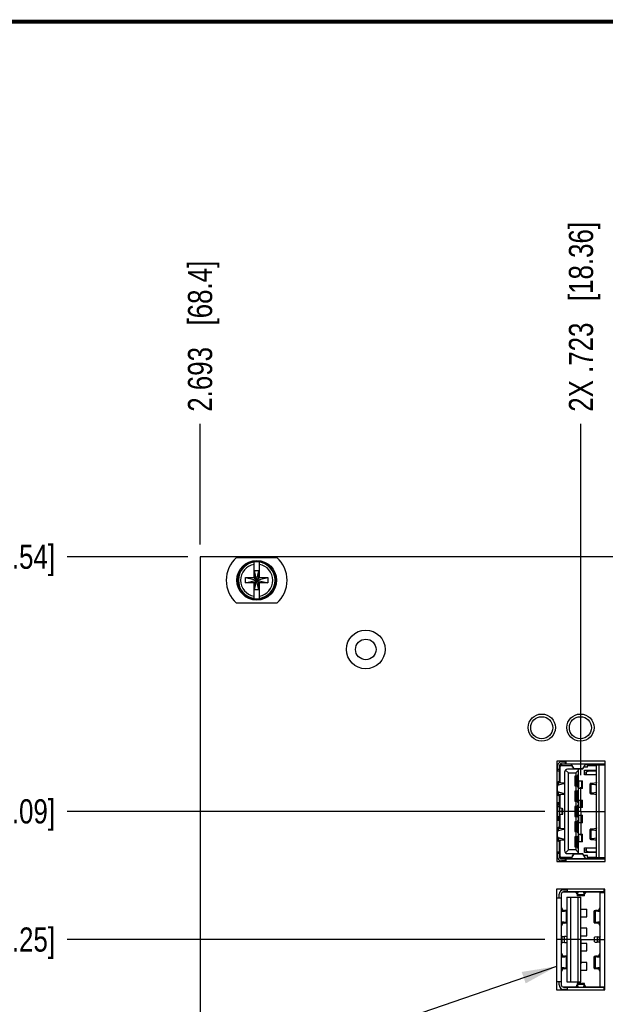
# Model space of a CAD drawing. Header units: inches. Extents: x 0.2 to 16.8, y 0.2 to 10.8.
# Tile 3 of 13: x 5.9 to 9, y 5.7 to 10.8. Entities that reach past the tile are written whole.
import ezdxf

# ---------------------------------------------------------------- set-up
doc = ezdxf.new("R2010")
doc.units = ezdxf.units.IN
doc.header["$LTSCALE"] = 0.935
doc.header["$MEASUREMENT"] = 0
doc.linetypes.add('CENTER', pattern=[0.6, 0.375, -0.075, 0.075, -0.075])
doc.layers.get('0').update_dxf_attribs({"linetype": 'CONTINUOUS'})
for name, color, linetype in [('DEFAULT_1', 7, 'CENTER'), ('DETAIL', 7, 'CONTINUOUS'), ('DIMENSIONS', 7, 'CONTINUOUS')]:
    doc.layers.add(name, color=color, linetype=linetype)
doc.styles.get("Standard").update_dxf_attribs({"font": 'txt', "width": 0.8})
doc.dimstyles.new('DIMSTYLE_1', dxfattribs={"dimtxt": 0.125, "dimasz": 0.18, "dimexe": 0.125, "dimexo": 0.0625, "dimgap": 0.03125, "dimtad": 0, "dimtih": 1, "dimtoh": 1, "dimdec": 3, "dimzin": 4, "dimdsep": 46, "dimtxsty": 'STANDARD', "dimblk": '_FILLED', "dimblk1": '_FILLED', "dimblk2": '_FILLED', "dimcen": 0.09, "dimadec": 0, "dimazin": 0, "dimtp": 0.001, "dimtm": 0.001, "dimtfac": 1, "dimtdec": 3, "dimtofl": 0, "dimtmove": 0, "dimatfit": 3, "dimldrblk": '_FILLED', "dimfxl": 1, "dimtolj": 1, "dimtzin": 4, "dimarcsym": 0})
doc.dimstyles.get("Standard").update_dxf_attribs({"dimtxt": 0.125, "dimasz": 0.18, "dimexe": 0.125, "dimexo": 0.0625, "dimgap": 0.09, "dimtad": 0, "dimtih": 1, "dimtoh": 1, "dimdec": 3, "dimzin": 4, "dimdsep": 46, "dimtxsty": 'STANDARD', "dimblk": '_FILLED', "dimblk1": '_FILLED', "dimblk2": '_FILLED', "dimcen": 0.09, "dimadec": 0, "dimazin": 0, "dimtol": 1, "dimtp": 0.01, "dimtm": 0.01, "dimtfac": 1, "dimtdec": 3, "dimtofl": 0, "dimtmove": 0, "dimatfit": 3, "dimldrblk": '_FILLED', "dimfxl": 1, "dimtolj": 1, "dimtzin": 4, "dimarcsym": 0})

# ---------------------------------------------------------------- blocks, each defined once
blk = doc.blocks.new('*D10')
at = {"layer": 'DIMENSIONS', "color": 2, "linetype": 'CONTINUOUS'}
blk.add_line((8.8286, 6.8616), (8.8286, 8.6785), dxfattribs=at)
at = {"layer": 'DIMENSIONS', "color": 2, "linetype": 'CONTINUOUS', "insert": (8.7661, 8.741), "char_height": 0.125, "width": 1.525, "attachment_point": 1, "rotation": 90, "line_spacing_factor": 0.9}
blk.add_mtext('2X .723{\\Ftxt.shx;\\W1.000000;\\H0.125000; }[18.36]', dxfattribs=at)
blk = doc.blocks.new('_FILLED')
at = {"color": 0, "linetype": 'BYBLOCK'}
blk.add_solid([(0, 0), (-1, 0.174), (-1, -0.174)], dxfattribs=at)
blk = doc.blocks.new('*D13')
at = {"layer": 'DIMENSIONS', "color": 2, "linetype": 'CONTINUOUS'}
blk.add_line((6.8586, 8.0535), (6.8586, 8.6785), dxfattribs=at)
at = {"layer": 'DIMENSIONS', "color": 2, "linetype": 'CONTINUOUS', "insert": (6.7961, 8.741), "char_height": 0.125, "width": 1.225, "attachment_point": 1, "rotation": 90, "line_spacing_factor": 0.9}
blk.add_mtext('2.693{\\Ftxt.shx;\\W1.000000;\\H0.125000; }[68.4]', dxfattribs=at)
blk = doc.blocks.new('*D16')
at = {"layer": 'DIMENSIONS', "color": 2, "linetype": 'CONTINUOUS'}
blk.add_line((6.7961, 7.991), (6.1711, 7.991), dxfattribs=at)
at = {"layer": 'DIMENSIONS', "color": 2, "linetype": 'CONTINUOUS', "insert": (6.1086, 8.0535), "char_height": 0.125, "width": 1.425, "attachment_point": 3, "line_spacing_factor": 0.9}
blk.add_mtext('4.943{\\Ftxt.shx;\\W1.000000;\\H0.125000; }[125.54]', dxfattribs=at)
blk = doc.blocks.new('*D17')
at = {"layer": 'DIMENSIONS', "color": 2, "linetype": 'CONTINUOUS'}
blk.add_line((8.641, 6.674), (6.1711, 6.674), dxfattribs=at)
at = {"layer": 'DIMENSIONS', "color": 2, "linetype": 'CONTINUOUS', "insert": (6.1086, 6.7365), "char_height": 0.125, "width": 1.625, "attachment_point": 3, "line_spacing_factor": 0.9}
blk.add_mtext('2X 3.626{\\Ftxt.shx;\\W1.000000;\\H0.125000; }[92.09]', dxfattribs=at)
blk = doc.blocks.new('*D18')
at = {"layer": 'DIMENSIONS', "color": 2, "linetype": 'CONTINUOUS'}
blk.add_line((8.641, 6.011), (6.1711, 6.011), dxfattribs=at)
at = {"layer": 'DIMENSIONS', "color": 2, "linetype": 'CONTINUOUS', "insert": (6.1086, 6.0735), "char_height": 0.125, "width": 1.625, "attachment_point": 3, "line_spacing_factor": 0.9}
blk.add_mtext('2X 2.963{\\Ftxt.shx;\\W1.000000;\\H0.125000; }[75.25]', dxfattribs=at)

msp = doc.modelspace()

# ---------------------------------------------------------------- linework, layer by layer
at = {"color": 7, "linetype": 'CONTINUOUS'}
for p, q in [((6.8586, 7.991), (6.8586, 2.924)), ((10.0446, 7.991), (6.8586, 7.991)), ((7.0479, 7.9875), (7.2554, 7.9875)), ((7.1378, 7.8807), (7.1378, 7.9636)), ((7.1654, 7.8807), (7.1654, 7.9636)), ((7.1399, 7.8205), (7.1633, 7.9175)), ((7.1399, 7.9175), (7.1399, 7.8807)), ((7.1633, 7.8205), (7.1399, 7.9175)), ((7.1633, 7.9175), (7.1399, 7.9175)), ((7.1633, 7.8807), (7.1633, 7.9175)), ((7.0945, 7.8552), (7.0945, 7.8828)), ((7.0945, 7.8828), (7.2087, 7.8552)), ((7.0945, 7.8828), (7.1378, 7.8828)), ((7.0945, 7.8552), (7.2087, 7.8828)), ((7.1378, 7.8552), (7.0945, 7.8552)), ((7.1378, 7.8807), (7.1399, 7.8807)), ((7.1378, 7.7743), (7.1378, 7.8573)), ((7.1378, 7.8573), (7.1399, 7.8573)), ((7.1399, 7.8573), (7.1633, 7.8807)), ((7.1633, 7.8573), (7.1399, 7.8807)), ((7.1399, 7.8573), (7.1399, 7.8205)), ((7.1654, 7.8807), (7.1633, 7.8807)), ((7.1633, 7.8205), (7.1633, 7.8573)), ((7.1654, 7.8573), (7.1633, 7.8573)), ((7.1654, 7.8828), (7.2087, 7.8828)), ((7.1654, 7.7743), (7.1654, 7.8573)), ((7.2087, 7.8552), (7.1654, 7.8552)), ((7.2087, 7.8828), (7.2087, 7.8552)), ((7.1633, 7.8205), (7.1399, 7.8205)), ((7.2554, 7.7505), (7.0479, 7.7505)), ((8.7036, 6.934), (8.7036, 6.414)), ((8.9536, 6.934), (8.7036, 6.934)), ((8.7272, 6.9296), (8.7528, 6.9296)), ((8.7469, 6.9296), (8.7469, 6.9197)), ((8.7528, 6.9197), (8.7528, 6.934)), ((8.9536, 6.414), (8.9536, 6.934)), ((8.7036, 6.8843), (8.7173, 6.8843)), ((8.7075, 6.8843), (8.7075, 6.9099)), ((8.7173, 6.8902), (8.7075, 6.8902)), ((8.7173, 6.8252), (8.7173, 6.9099)), ((8.7193, 6.902), (8.7193, 6.8241)), ((8.7228, 6.9119), (8.7812, 6.9119)), ((8.7272, 6.9197), (8.9536, 6.9197)), ((8.7778, 6.9178), (8.7351, 6.9178)), ((8.7437, 6.8764), (8.7437, 6.4709)), ((8.7483, 6.8876), (8.7634, 6.8725)), ((8.8162, 6.8922), (8.7595, 6.8922)), ((8.7764, 6.9197), (8.7768, 6.9194)), ((8.7768, 6.9194), (8.7917, 6.8936)), ((8.7768, 6.9194), (8.8531, 6.9194)), ((8.7839, 6.9071), (8.7839, 6.902)), ((8.7868, 6.902), (8.7839, 6.902)), ((8.792, 6.8932), (8.7917, 6.8936)), ((8.8383, 6.8936), (8.7917, 6.8936)), ((8.792, 6.8932), (8.838, 6.8932)), ((8.8162, 6.8875), (8.8012, 6.8725)), ((8.8162, 6.4552), (8.8162, 6.8922)), ((8.8383, 6.8936), (8.838, 6.8932)), ((8.8383, 6.8936), (8.8531, 6.9194)), ((8.8626, 6.902), (8.8432, 6.902)), ((8.8469, 6.9085), (8.8469, 6.902)), ((8.8469, 6.8626), (8.8469, 6.8863)), ((8.8469, 6.8863), (8.9084, 6.8863)), ((8.8522, 6.9178), (8.9084, 6.9178)), ((8.8531, 6.9194), (8.8536, 6.9197)), ((8.8557, 6.8784), (8.8715, 6.8843)), ((8.8557, 6.8784), (8.8557, 6.8626)), ((8.8587, 6.8863), (8.8587, 6.8795)), ((8.8589, 6.9178), (8.8626, 6.9119)), ((8.8626, 6.902), (8.8626, 6.9119)), ((8.8626, 6.9119), (8.9084, 6.9119)), ((8.8715, 6.8843), (8.9084, 6.8843)), ((8.8973, 6.8863), (8.8973, 6.8843)), ((8.9084, 6.9143), (8.9084, 6.9197)), ((8.9182, 6.9143), (8.9084, 6.9143)), ((8.9084, 6.4276), (8.9084, 6.9138)), ((8.9084, 6.9138), (8.9536, 6.9138)), ((8.9182, 6.9197), (8.9182, 6.9138)), ((8.9536, 6.9178), (8.9182, 6.9178)), ((8.9222, 6.4335), (8.9222, 6.9138)), ((8.9288, 6.9178), (8.9288, 6.9138)), ((8.9288, 6.9178), (8.9337, 6.9138)), ((8.7075, 6.8248), (8.7075, 6.8104)), ((8.7173, 6.8252), (8.7082, 6.8252)), ((8.7131, 6.8118), (8.7131, 6.8241)), ((8.7131, 6.8241), (8.7195, 6.8241)), ((8.7359, 6.8206), (8.7131, 6.8241)), ((8.7195, 6.8241), (8.7422, 6.8206)), ((8.7634, 6.4749), (8.7634, 6.8725)), ((8.7634, 6.8725), (8.8012, 6.8725)), ((8.7966, 6.8567), (8.7966, 6.8056)), ((8.8083, 6.8567), (8.7966, 6.8567)), ((8.8006, 6.8056), (8.8006, 6.8567)), ((8.8006, 6.8312), (8.8044, 6.8312)), ((8.8012, 6.8725), (8.8012, 6.8567)), ((8.8044, 6.8567), (8.8044, 6.8056)), ((8.8083, 6.8567), (8.8162, 6.8646)), ((8.8083, 6.8567), (8.8083, 6.8056)), ((8.8162, 6.8312), (8.8365, 6.8312)), ((8.8168, 6.7918), (8.8168, 6.8312)), ((8.8309, 6.8312), (8.8309, 6.7918)), ((8.8365, 6.7918), (8.8365, 6.8312)), ((8.8469, 6.8725), (8.8557, 6.8725)), ((8.9084, 6.8626), (8.8469, 6.8626)), ((8.7036, 6.8094), (8.7383, 6.8182)), ((8.7104, 6.8089), (8.7036, 6.8089)), ((8.7036, 6.7972), (8.7055, 6.7972)), ((8.7055, 6.7864), (8.7036, 6.7864)), ((8.7036, 6.7747), (8.7104, 6.7747)), ((8.7383, 6.7654), (8.7036, 6.7742)), ((8.7055, 6.7972), (8.7055, 6.7864)), ((8.7075, 6.7732), (8.7075, 6.7584)), ((8.7104, 6.8089), (8.7093, 6.8084)), ((8.7093, 6.7751), (8.7104, 6.7747)), ((8.7437, 6.8174), (8.7104, 6.8089)), ((8.7104, 6.7747), (8.7437, 6.7662)), ((8.7359, 6.8206), (8.7359, 6.8176)), ((8.7422, 6.8206), (8.7359, 6.8206)), ((8.7383, 6.8182), (8.7437, 6.8182)), ((8.7966, 6.8056), (8.8083, 6.8056)), ((8.7966, 6.778), (8.7966, 6.7268)), ((8.8083, 6.778), (8.7966, 6.778)), ((8.8005, 6.8103), (8.8043, 6.8136)), ((8.8006, 6.7268), (8.8006, 6.778)), ((8.8012, 6.8056), (8.8012, 6.778)), ((8.8043, 6.8069), (8.8039, 6.8056)), ((8.8044, 6.778), (8.8044, 6.7268)), ((8.8162, 6.7977), (8.8083, 6.8056)), ((8.8083, 6.778), (8.8162, 6.7859)), ((8.8083, 6.778), (8.8083, 6.7268)), ((8.8365, 6.7918), (8.8162, 6.7918)), ((8.8766, 6.7665), (8.8766, 6.817)), ((8.8821, 6.7681), (8.8821, 6.8154)), ((8.8821, 6.8154), (8.8892, 6.8154)), ((8.9068, 6.8105), (8.8821, 6.8154)), ((8.8836, 6.8188), (8.9063, 6.823)), ((8.8899, 6.8188), (8.8836, 6.8188)), ((8.8892, 6.8154), (8.9084, 6.8116)), ((8.9084, 6.8222), (8.8899, 6.8188)), ((8.8899, 6.8153), (8.8899, 6.8188)), ((8.9063, 6.823), (8.9084, 6.823)), ((8.9084, 6.8105), (8.9068, 6.8105)), ((8.9084, 6.8099), (8.9068, 6.8105)), ((8.9068, 6.7731), (8.9084, 6.7737)), ((8.7077, 6.7584), (8.7173, 6.7584)), ((8.7131, 6.7595), (8.7131, 6.7718)), ((8.7131, 6.7595), (8.7359, 6.763)), ((8.7195, 6.7595), (8.7131, 6.7595)), ((8.7173, 6.589), (8.7173, 6.7584)), ((8.7193, 6.7595), (8.7193, 6.6902)), ((8.7422, 6.763), (8.7195, 6.7595)), ((8.7359, 6.766), (8.7359, 6.763)), ((8.7359, 6.763), (8.7422, 6.763)), ((8.7437, 6.7654), (8.7383, 6.7654)), ((8.7966, 6.7268), (8.8083, 6.7268)), ((8.8006, 6.7327), (8.8044, 6.7327)), ((8.8012, 6.7268), (8.8012, 6.6993)), ((8.8162, 6.7189), (8.8083, 6.7268)), ((8.8167, 6.7327), (8.8365, 6.7327)), ((8.8168, 6.6934), (8.8168, 6.7327)), ((8.8309, 6.7327), (8.8309, 6.6934)), ((8.8365, 6.6934), (8.8365, 6.7327)), ((8.8821, 6.7681), (8.9068, 6.7731)), ((8.8892, 6.7681), (8.8821, 6.7681)), ((8.8836, 6.7647), (8.8899, 6.7647)), ((8.9063, 6.7606), (8.8836, 6.7647)), ((8.9084, 6.772), (8.8892, 6.7681)), ((8.8899, 6.7647), (8.8899, 6.7683)), ((8.8899, 6.7647), (8.9084, 6.7614)), ((8.9084, 6.7606), (8.9063, 6.7606)), ((8.9068, 6.7731), (8.9084, 6.7731)), ((8.7173, 6.7189), (8.7036, 6.7189)), ((8.7075, 6.6832), (8.7036, 6.6825)), ((8.7075, 6.6284), (8.7075, 6.7189)), ((8.7075, 6.713), (8.7173, 6.713)), ((8.7173, 6.7052), (8.7075, 6.7052)), ((8.7075, 6.6993), (8.7173, 6.6993)), ((8.7194, 6.6572), (8.7194, 6.6902)), ((8.7301, 6.6882), (8.7194, 6.6902)), ((8.7301, 6.6882), (8.7301, 6.6592)), ((8.7343, 6.6603), (8.7343, 6.687)), ((8.7966, 6.6993), (8.7966, 6.6481)), ((8.8083, 6.6993), (8.7966, 6.6993)), ((8.8006, 6.6481), (8.8006, 6.6993)), ((8.8044, 6.6934), (8.8006, 6.6934)), ((8.8044, 6.6993), (8.8044, 6.6481)), ((8.8083, 6.6993), (8.8162, 6.7071)), ((8.8083, 6.6993), (8.8083, 6.6481)), ((8.8365, 6.6934), (8.8167, 6.6934)), ((8.7036, 6.6648), (8.7075, 6.6641)), ((8.7036, 6.6284), (8.7173, 6.6284)), ((8.7075, 6.6481), (8.7173, 6.6481)), ((8.7075, 6.6422), (8.7173, 6.6422)), ((8.7173, 6.6343), (8.7075, 6.6343)), ((8.7193, 6.6572), (8.7193, 6.5879)), ((8.7194, 6.6572), (8.7301, 6.6592)), ((8.7966, 6.6481), (8.8083, 6.6481)), ((8.7966, 6.6205), (8.7966, 6.5693)), ((8.8083, 6.6205), (8.7966, 6.6205)), ((8.8006, 6.654), (8.8044, 6.654)), ((8.8006, 6.5693), (8.8006, 6.6205)), ((8.8012, 6.6481), (8.8012, 6.6205)), ((8.8044, 6.6205), (8.8044, 6.5693)), ((8.8162, 6.6402), (8.8083, 6.6481)), ((8.8083, 6.6205), (8.8162, 6.6284)), ((8.8083, 6.6205), (8.8083, 6.5693)), ((8.8167, 6.654), (8.8365, 6.654)), ((8.8168, 6.6146), (8.8168, 6.654)), ((8.8309, 6.654), (8.8309, 6.6146)), ((8.8365, 6.6146), (8.8365, 6.654)), ((8.7036, 6.5732), (8.7383, 6.5819)), ((8.7104, 6.5727), (8.7036, 6.5727)), ((8.7075, 6.5886), (8.7075, 6.5742)), ((8.7173, 6.589), (8.7082, 6.589)), ((8.7104, 6.5727), (8.7093, 6.5722)), ((8.7437, 6.5811), (8.7104, 6.5727)), ((8.7131, 6.5756), (8.7131, 6.5879)), ((8.7131, 6.5879), (8.7195, 6.5879)), ((8.7359, 6.5843), (8.7131, 6.5879)), ((8.7195, 6.5879), (8.7422, 6.5843)), ((8.7359, 6.5843), (8.7359, 6.5814)), ((8.7422, 6.5843), (8.7359, 6.5843)), ((8.7383, 6.5819), (8.7437, 6.5819)), ((8.8044, 6.6146), (8.8006, 6.6146)), ((8.8365, 6.6146), (8.8167, 6.6146)), ((8.8766, 6.5303), (8.8766, 6.5808)), ((8.8821, 6.5319), (8.8821, 6.5792)), ((8.8821, 6.5792), (8.8892, 6.5792)), ((8.9068, 6.5742), (8.8821, 6.5792)), ((8.8836, 6.5826), (8.9063, 6.5868)), ((8.8899, 6.5826), (8.8836, 6.5826)), ((8.8892, 6.5792), (8.9084, 6.5753)), ((8.9084, 6.586), (8.8899, 6.5826)), ((8.8899, 6.5791), (8.8899, 6.5826)), ((8.9063, 6.5868), (8.9084, 6.5868)), ((8.9084, 6.5742), (8.9068, 6.5742)), ((8.9084, 6.5737), (8.9068, 6.5742)), ((8.7036, 6.561), (8.7055, 6.561)), ((8.7055, 6.5502), (8.7036, 6.5502)), ((8.7036, 6.5384), (8.7104, 6.5384)), ((8.7383, 6.5292), (8.7036, 6.5379)), ((8.7055, 6.561), (8.7055, 6.5502)), ((8.7075, 6.537), (8.7075, 6.5221)), ((8.7077, 6.5221), (8.7173, 6.5221)), ((8.7093, 6.5389), (8.7104, 6.5384)), ((8.7104, 6.5384), (8.7437, 6.53)), ((8.7131, 6.5233), (8.7131, 6.5355)), ((8.7131, 6.5233), (8.7359, 6.5268)), ((8.7195, 6.5233), (8.7131, 6.5233)), ((8.7173, 6.4375), (8.7173, 6.5221)), ((8.7193, 6.5233), (8.7193, 6.4453)), ((8.7422, 6.5268), (8.7195, 6.5233)), ((8.7359, 6.5298), (8.7359, 6.5268)), ((8.7359, 6.5268), (8.7422, 6.5268)), ((8.7437, 6.5292), (8.7383, 6.5292)), ((8.7966, 6.5693), (8.8083, 6.5693)), ((8.7966, 6.5418), (8.7966, 6.4906)), ((8.8083, 6.5418), (8.7966, 6.5418)), ((8.8006, 6.4906), (8.8006, 6.5418)), ((8.8012, 6.5693), (8.8012, 6.5418)), ((8.8039, 6.5416), (8.8043, 6.5404)), ((8.8044, 6.5418), (8.8044, 6.4906)), ((8.8162, 6.5615), (8.8083, 6.5693)), ((8.8083, 6.5418), (8.8162, 6.5497)), ((8.8083, 6.5418), (8.8083, 6.4906)), ((8.8162, 6.5556), (8.8365, 6.5556)), ((8.8168, 6.5162), (8.8168, 6.5556)), ((8.8309, 6.5556), (8.8309, 6.5162)), ((8.8365, 6.5162), (8.8365, 6.5556)), ((8.8821, 6.5319), (8.9068, 6.5369)), ((8.8892, 6.5319), (8.8821, 6.5319)), ((8.8836, 6.5285), (8.8899, 6.5285)), ((8.9063, 6.5244), (8.8836, 6.5285)), ((8.9084, 6.5358), (8.8892, 6.5319)), ((8.8899, 6.5285), (8.8899, 6.5321)), ((8.8899, 6.5285), (8.9084, 6.5251)), ((8.9084, 6.5244), (8.9063, 6.5244)), ((8.9068, 6.5369), (8.9084, 6.5375)), ((8.9068, 6.5369), (8.9084, 6.5369)), ((8.7634, 6.4749), (8.7483, 6.4598)), ((8.8012, 6.4749), (8.7634, 6.4749)), ((8.7966, 6.4906), (8.8083, 6.4906)), ((8.8044, 6.5162), (8.8006, 6.5162)), ((8.8012, 6.4906), (8.8012, 6.4749)), ((8.8012, 6.4749), (8.8162, 6.4599)), ((8.8162, 6.4827), (8.8083, 6.4906)), ((8.8365, 6.5162), (8.8162, 6.5162)), ((8.8469, 6.4611), (8.8469, 6.4847)), ((8.8469, 6.4847), (8.9084, 6.4847)), ((8.8469, 6.4749), (8.8557, 6.4749)), ((8.8557, 6.4847), (8.8557, 6.4689)), ((8.8715, 6.463), (8.8557, 6.4689)), ((8.8587, 6.4611), (8.8587, 6.4678)), ((8.7173, 6.463), (8.7036, 6.463)), ((8.7075, 6.4375), (8.7075, 6.463)), ((8.7075, 6.4571), (8.7173, 6.4571)), ((8.7812, 6.4355), (8.7228, 6.4355)), ((8.7272, 6.4276), (8.9536, 6.4276)), ((8.7528, 6.4178), (8.7272, 6.4178)), ((8.7351, 6.4296), (8.7778, 6.4296)), ((8.7469, 6.4276), (8.7469, 6.4178)), ((8.7528, 6.414), (8.7528, 6.4276)), ((8.7595, 6.4552), (8.8162, 6.4552)), ((8.7768, 6.4279), (8.7764, 6.4276)), ((8.7917, 6.4538), (8.7768, 6.4279)), ((8.8531, 6.4279), (8.7768, 6.4279)), ((8.7839, 6.4453), (8.7839, 6.4402)), ((8.7868, 6.4453), (8.7839, 6.4453)), ((8.7917, 6.4538), (8.792, 6.4541)), ((8.7917, 6.4538), (8.8383, 6.4538)), ((8.838, 6.4541), (8.792, 6.4541)), ((8.838, 6.4541), (8.8383, 6.4538)), ((8.8531, 6.4279), (8.8383, 6.4538)), ((8.8626, 6.4453), (8.8432, 6.4453)), ((8.9084, 6.4611), (8.8469, 6.4611)), ((8.8469, 6.4453), (8.8469, 6.4388)), ((8.8522, 6.4296), (8.9084, 6.4296)), ((8.8536, 6.4276), (8.8531, 6.4279)), ((8.8626, 6.4355), (8.8589, 6.4296)), ((8.8626, 6.4355), (8.8626, 6.4453)), ((8.9084, 6.4355), (8.8626, 6.4355)), ((8.9084, 6.463), (8.8715, 6.463)), ((8.8973, 6.463), (8.8973, 6.4611)), ((8.9536, 6.4335), (8.9084, 6.4335)), ((8.9084, 6.433), (8.9182, 6.433)), ((8.9182, 6.433), (8.9182, 6.4276)), ((8.9182, 6.4296), (8.9536, 6.4296)), ((8.9337, 6.4335), (8.9288, 6.4296)), ((8.9288, 6.4335), (8.9288, 6.4296)), ((8.7036, 6.414), (8.9536, 6.414)), ((8.7026, 6.271), (8.7026, 5.751)), ((8.9526, 6.271), (8.7026, 6.271)), ((8.9526, 5.751), (8.9526, 6.271)), ((8.7026, 5.751), (8.9526, 5.751))]:
    msp.add_line(p, q, dxfattribs=at)
at = {"color": 6, "linetype": 'CONTINUOUS'}
for p, q in [((8.7388, 6.2688), (8.7565, 6.2688)), ((8.7565, 6.271), (8.7565, 6.2569)), ((8.9479, 6.2569), (8.9479, 6.271)), ((8.9479, 6.2688), (8.9526, 6.2688)), ((8.7034, 5.7943), (8.7034, 6.2274)), ((8.7034, 6.2274), (8.727, 6.2274)), ((8.7152, 6.2274), (8.7152, 6.2451)), ((8.727, 6.2451), (8.727, 5.7766)), ((8.797, 6.256), (8.7344, 6.256)), ((8.9526, 6.2569), (8.7388, 6.2569)), ((8.7553, 6.2294), (8.7553, 5.7924)), ((8.7553, 6.2294), (8.8278, 6.2294)), ((8.7644, 6.256), (8.7644, 6.2569)), ((8.775, 6.2294), (8.775, 5.7924)), ((8.7864, 6.256), (8.7864, 6.2569)), ((8.8064, 6.2515), (8.7949, 6.2569)), ((8.8105, 6.2539), (8.8084, 6.2539)), ((8.8462, 6.2374), (8.8094, 6.2374)), ((8.8103, 6.2523), (8.8108, 6.2569)), ((8.8127, 6.2569), (8.8112, 6.2437)), ((8.8112, 6.2437), (8.8444, 6.2437)), ((8.8128, 6.2294), (8.8128, 5.7924)), ((8.8278, 5.7924), (8.8278, 6.2294)), ((8.8444, 6.2437), (8.8428, 6.2569)), ((8.8447, 6.2569), (8.8453, 6.2523)), ((8.8472, 6.2539), (8.8451, 6.2539)), ((8.8606, 6.2569), (8.8492, 6.2515)), ((8.9526, 6.256), (8.8586, 6.256)), ((8.8628, 6.2569), (8.8628, 6.256)), ((8.9286, 5.7668), (8.9286, 6.255)), ((8.9286, 6.255), (8.9522, 6.255)), ((8.9337, 6.2569), (8.9337, 6.256)), ((8.727, 6.1781), (8.7342, 6.1629)), ((8.8278, 6.1684), (8.8589, 6.1684)), ((8.8589, 6.129), (8.8589, 6.1684)), ((8.9213, 6.1628), (8.9286, 6.1782)), ((8.727, 6.1563), (8.7442, 6.1584)), ((8.7529, 6.1575), (8.727, 6.1544)), ((8.7391, 6.1605), (8.7391, 6.1577)), ((8.7529, 6.1005), (8.7529, 6.1575)), ((8.8278, 6.129), (8.8589, 6.129)), ((8.8963, 6.0988), (8.8963, 6.1592)), ((8.9026, 6.1574), (8.9026, 6.1006)), ((8.9286, 6.1544), (8.9026, 6.1574)), ((8.9286, 6.1563), (8.9113, 6.1583)), ((8.9164, 6.1577), (8.9164, 6.1604)), ((8.727, 6.1036), (8.7529, 6.1005)), ((8.7442, 6.0996), (8.727, 6.1017)), ((8.7342, 6.0951), (8.727, 6.0799)), ((8.7391, 6.1002), (8.7391, 6.0975)), ((8.8589, 6.0699), (8.8278, 6.0699)), ((8.8589, 6.0306), (8.8589, 6.0699)), ((8.9026, 6.1006), (8.9286, 6.1036)), ((8.9286, 6.1017), (8.9113, 6.0997)), ((8.9164, 6.0976), (8.9164, 6.1003)), ((8.9286, 6.0798), (8.9213, 6.0951)), ((8.7304, 6.0283), (8.727, 6.0341)), ((8.7304, 6.0283), (8.7304, 5.9934)), ((8.7435, 5.9952), (8.7435, 6.0266)), ((8.8278, 6.0306), (8.8589, 6.0306)), ((8.899, 5.9983), (8.899, 6.0234)), ((8.9121, 6.0246), (8.9121, 5.9971)), ((8.9286, 6.0296), (8.9251, 6.0258)), ((8.9251, 5.996), (8.9251, 6.0258)), ((8.727, 5.9877), (8.7304, 5.9934)), ((8.8589, 5.9912), (8.8278, 5.9912)), ((8.8589, 5.9518), (8.8589, 5.9912)), ((8.9251, 5.996), (8.9286, 5.9922)), ((8.727, 5.9419), (8.7342, 5.9267)), ((8.727, 5.9201), (8.7443, 5.9221)), ((8.7529, 5.9213), (8.727, 5.9182)), ((8.7391, 5.9243), (8.7391, 5.9215)), ((8.7529, 5.8643), (8.7529, 5.9213)), ((8.8278, 5.9518), (8.8589, 5.9518)), ((8.8963, 5.8626), (8.8963, 5.923)), ((8.9026, 5.9212), (8.9026, 5.8643)), ((8.9286, 5.9181), (8.9026, 5.9212)), ((8.9113, 5.9221), (8.9286, 5.92)), ((8.9164, 5.9215), (8.9164, 5.9242)), ((8.9213, 5.9266), (8.9286, 5.942)), ((8.727, 5.8674), (8.7529, 5.8643)), ((8.7443, 5.8634), (8.727, 5.8655)), ((8.7342, 5.8589), (8.727, 5.8437)), ((8.7391, 5.864), (8.7391, 5.8613)), ((8.8589, 5.8928), (8.8278, 5.8928)), ((8.8589, 5.8534), (8.8589, 5.8928)), ((8.9026, 5.8643), (8.9286, 5.8674)), ((8.9286, 5.8655), (8.9113, 5.8635)), ((8.9164, 5.8613), (8.9164, 5.8641)), ((8.9286, 5.8436), (8.9213, 5.8589)), ((8.8278, 5.8534), (8.8589, 5.8534)), ((8.7034, 5.7943), (8.727, 5.7943)), ((8.7152, 5.7766), (8.7152, 5.7943)), ((8.7344, 5.7658), (8.797, 5.7658)), ((8.7388, 5.7648), (8.9526, 5.7648)), ((8.7553, 5.7924), (8.8278, 5.7924)), ((8.7565, 5.7648), (8.7565, 5.751)), ((8.7644, 5.7648), (8.7644, 5.7658)), ((8.7864, 5.7648), (8.7864, 5.7658)), ((8.7949, 5.7648), (8.8064, 5.7703)), ((8.8084, 5.7679), (8.8105, 5.7679)), ((8.8462, 5.7844), (8.8094, 5.7844)), ((8.8108, 5.7648), (8.8103, 5.7695)), ((8.8444, 5.7781), (8.8112, 5.7781)), ((8.8112, 5.7781), (8.8127, 5.7648)), ((8.8428, 5.7648), (8.8444, 5.7781)), ((8.8453, 5.7695), (8.8447, 5.7648)), ((8.8451, 5.7679), (8.8472, 5.7679)), ((8.8492, 5.7703), (8.8606, 5.7648)), ((8.8586, 5.7658), (8.9526, 5.7658)), ((8.8628, 5.7658), (8.8628, 5.7648)), ((8.9286, 5.7668), (8.9522, 5.7668)), ((8.9337, 5.7658), (8.9337, 5.7648)), ((8.9479, 5.751), (8.9479, 5.7648)), ((8.7565, 5.753), (8.7388, 5.753)), ((8.9526, 5.753), (8.9479, 5.753))]:
    msp.add_line(p, q, dxfattribs=at)
at = {"color": 7, "linetype": 'CONTINUOUS', "const_width": 0.02}
msp.add_lwpolyline([(16.75, 10.7586), (0.25, 10.7586)], dxfattribs=at)
at = {"color": 7, "linetype": 'CONTINUOUS'}
for centre, radius in [((7.1516, 7.869), 0.1025), ((7.1516, 7.869), 0.098), ((7.7156, 7.5115), 0.1), ((7.7156, 7.5115), 0.053), ((8.6256, 7.107), 0.0705), ((8.6258, 7.1066), 0.0571), ((8.8256, 7.107), 0.0705), ((8.8258, 7.1066), 0.0571)]:
    msp.add_circle(centre, radius, dxfattribs=at)
for centre, radius, start, end in [((7.1516, 7.869), 0.1575, 131.203, 228.797), ((7.1516, 7.869), 0.0947, 98.3637, 261.6363), ((7.1516, 7.869), 0.0832, 99.5336, 260.4664), ((7.1516, 7.869), 0.0956, 81.7166, 98.2834), ((7.1516, 7.869), 0.0947, 278.3637, 81.6363), ((7.1516, 7.869), 0.0832, 279.5336, 80.4664), ((7.1516, 7.869), 0.1575, 311.203, 48.797), ((7.1516, 7.869), 0.0956, 261.7166, 278.2834), ((8.7272, 6.9099), 0.0197, 90, 180), ((8.7272, 6.9099), 0.00984, 90, 180), ((8.7351, 6.902), 0.0157, 90, 180), ((8.7595, 6.8764), 0.0157, 90, 180), ((8.7269, 6.689), 0.1325, 82.7207, 83.3766), ((8.8939, 6.8937), 0.0791, 260.7351, 261.4092), ((8.8954, 6.836), 0.0215, 251.9164, 253.2002), ((8.7278, 6.8878), 0.1256, 276.6055, 277.2973), ((8.8167, 6.7288), 0.00397, 90.0774, 97.6157), ((8.8934, 6.6928), 0.0762, 98.578, 99.2777), ((8.8954, 6.7475), 0.0215, 106.7998, 108.0836), ((8.8167, 6.6973), 0.00397, 262.3842, 269.9226), ((8.8167, 6.65), 0.00397, 90.0774, 97.6157), ((8.727, 6.453), 0.1322, 82.7195, 83.3768), ((8.8167, 6.6186), 0.00397, 262.3842, 269.9226), ((8.7278, 6.6514), 0.1254, 276.6054, 277.2982), ((8.7595, 6.4709), 0.0157, 180, 270), ((8.7272, 6.4375), 0.0197, 180, 270), ((8.7272, 6.4375), 0.00984, 180, 270), ((8.7351, 6.4453), 0.0157, 180, 270)]:
    msp.add_arc(centre, radius, start, end, dxfattribs=at)
at = {"color": 6, "linetype": 'CONTINUOUS'}
for centre, radius, start, end in [((8.7388, 6.2451), 0.0236, 90, 180), ((8.7388, 6.2451), 0.0118, 90, 180), ((8.7388, 5.7766), 0.0236, 180, 270), ((8.7388, 5.7766), 0.0118, 180, 270)]:
    msp.add_arc(centre, radius, start, end, dxfattribs=at)
for centre, major_axis, ratio, start_param, end_param in [((8.8063, 6.2398), (0, 0.0117), 0.110072, -0.929241, -0.05236), ((8.8094, 6.2609), (0, 0.0235), 0.110072, 2.212351, 3.892084), ((8.8063, 6.2398), (0, 0.0235), 0.110072, -0.929241, -0.742437), ((8.8094, 6.2609), (0, 0.0117), 0.110072, -4.070834, -2.391101), ((8.8462, 6.2609), (0, 0.0235), 0.110072, -3.892084, -2.212351), ((8.8462, 6.2609), (0, 0.0117), 0.110072, 2.391101, 4.070834), ((8.8493, 6.2398), (0, 0.0235), 0.110072, 0.742436, 0.929241), ((8.8493, 6.2398), (0, 0.0117), 0.110072, 0.05236, 0.929241), ((8.746, 6.163), (0.0118, 0), 0.11004, -3.089233, -1.86967), ((8.9095, 6.1629), (0.0118, 0), 0.110018, -1.271443, -0.05236), ((8.746, 6.163), (0.0236, 0), 0.11004, -2.515773, -1.86967), ((8.7356, 6.1592), (0.0118, 0), 0.11004, 5.535254, 7.555107), ((8.7356, 6.1592), (0.0236, 0), 0.11004, 0.579628, 1.271922), ((8.7356, 6.1592), (0.0236, 0), 0.11004, -0.747931, -0.579628), ((8.9199, 6.1592), (0.0236, 0), 0.110018, 8.153335, 10.17527), ((8.9199, 6.1592), (0.0118, 0), 0.110018, 1.87015, 3.892084), ((8.9095, 6.1629), (0.0236, 0), 0.110018, -1.271443, -0.627368), ((8.746, 6.095), (0.0236, 0), 0.11004, 1.86967, 2.515773), ((8.746, 6.095), (0.0118, 0), 0.11004, 1.86967, 3.089233), ((8.7356, 6.0987), (0.0118, 0), 0.11004, -1.271922, 0.747931), ((8.7356, 6.0987), (0.0236, 0), 0.11004, -1.271922, -0.579628), ((8.7356, 6.0987), (0.0236, 0), 0.11004, 0.579628, 0.747931), ((8.9199, 6.0988), (0.0236, 0), 0.110018, 2.391101, 4.413035), ((8.9199, 6.0988), (0.0118, 0), 0.110018, 8.674286, 10.696221), ((8.9095, 6.0951), (0.0118, 0), 0.110018, 0.05236, 1.271443), ((8.9095, 6.0951), (0.0236, 0), 0.110018, 0.627368, 1.271443), ((8.754, 6.0285), (0.0236, 0), 0.087511, -3.089233, -2.033639), ((8.7329, 6.0248), (0.0236, 0), 0.087511, 0.31767, 1.107954), ((8.9226, 6.0234), (0.0236, 0), 0.057963, 2.033639, 3.141593), ((8.9016, 6.0259), (0.0236, 0), 0.057963, -1.107954, -0.05236), ((8.754, 5.9933), (0.0236, 0), 0.087511, 2.033639, 3.089233), ((8.7329, 5.997), (0.0236, 0), 0.087511, -1.107954, -0.31767), ((8.9226, 5.9983), (0.0236, 0), 0.057963, -3.141593, -2.033639), ((8.9016, 5.9959), (0.0236, 0), 0.057963, 0.05236, 1.107954), ((8.746, 5.9268), (0.0236, 0), 0.11004, -2.517385, -1.867321), ((8.746, 5.9268), (0.0118, 0), 0.11004, -3.089233, -1.867321), ((8.7357, 5.923), (0.0118, 0), 0.11004, 5.532694, 7.557457), ((8.7357, 5.923), (0.0236, 0), 0.11004, 0.585892, 1.274272), ((8.7357, 5.923), (0.0236, 0), 0.11004, -0.750492, -0.585892), ((8.9199, 5.923), (0.0236, 0), 0.110018, 8.153335, 10.17527), ((8.9199, 5.923), (0.0118, 0), 0.110018, 1.87015, 3.892084), ((8.9095, 5.9267), (0.0118, 0), 0.110018, -1.271443, -0.05236), ((8.9095, 5.9267), (0.0236, 0), 0.110018, -1.271443, -0.627368), ((8.746, 5.8588), (0.0236, 0), 0.11004, 1.867321, 2.517385), ((8.746, 5.8588), (0.0118, 0), 0.11004, 1.867321, 3.089233), ((8.7357, 5.8625), (0.0118, 0), 0.11004, -1.274272, 0.750492), ((8.7357, 5.8625), (0.0236, 0), 0.11004, -1.274272, -0.585892), ((8.7357, 5.8625), (0.0236, 0), 0.11004, 0.585892, 0.750492), ((8.9199, 5.8626), (0.0236, 0), 0.110018, 2.391101, 4.413035), ((8.9199, 5.8626), (0.0118, 0), 0.110018, 8.674286, 10.696221), ((8.9095, 5.8589), (0.0118, 0), 0.110018, 0.05236, 1.271443), ((8.9095, 5.8589), (0.0236, 0), 0.110018, 0.627368, 1.271443), ((8.8063, 5.782), (0, 0.0117), 0.110072, -3.089233, -2.212351), ((8.8094, 5.7609), (0, 0.0235), 0.110072, -0.750492, 0.929241), ((8.8063, 5.782), (0, 0.0235), 0.110072, -2.399157, -2.212351), ((8.8094, 5.7609), (0, 0.0117), 0.110072, 5.532694, 7.212427), ((8.8462, 5.7609), (0, 0.0235), 0.110072, 5.353944, 7.033677), ((8.8462, 5.7609), (0, 0.0117), 0.110072, -0.929241, 0.750492), ((8.8493, 5.782), (0, 0.0235), 0.110072, -4.070834, -3.88403), ((8.8493, 5.782), (0, 0.0117), 0.110072, -4.070834, -3.193953)]:
    msp.add_ellipse(centre, major_axis=major_axis, ratio=ratio, start_param=start_param, end_param=end_param, dxfattribs=at)
at = {"color": 7, "linetype": 'CONTINUOUS'}
for points, knots in [([(8.7121, 6.8272), (8.7114, 6.8269), (8.7085, 6.8254), (8.7056, 6.8238), (8.7036, 6.8223)], [0, 0, 0, 0, 0.220057, 1, 1, 1, 1]), ([(8.7131, 6.8241), (8.7125, 6.8242), (8.7113, 6.8243), (8.7097, 6.8245), (8.7086, 6.8247), (8.7079, 6.8249), (8.7077, 6.825)], [0, 0, 0, 0, 0.361478, 0.652048, 0.866343, 1, 1, 1, 1]), ([(8.7173, 6.8285), (8.7173, 6.8284), (8.7172, 6.8283), (8.7168, 6.828), (8.7158, 6.8277), (8.7141, 6.8274), (8.7128, 6.8273), (8.7121, 6.8272)], [0, 0, 0, 0, 0.033625, 0.089008, 0.282998, 0.58966, 1, 1, 1, 1]), ([(8.7195, 6.8241), (8.7189, 6.8242), (8.7182, 6.8245), (8.7175, 6.8249), (8.7173, 6.8251), (8.7173, 6.8252)], [0, 0, 0, 0, 0.670459, 0.872868, 1, 1, 1, 1]), ([(8.9084, 6.8243), (8.9084, 6.824), (8.9079, 6.8236), (8.9071, 6.8233), (8.9066, 6.8231), (8.9063, 6.823)], [0, 0, 0, 0, 0.337457, 0.628957, 1, 1, 1, 1]), ([(8.7093, 6.8084), (8.7087, 6.808), (8.7076, 6.8067), (8.7064, 6.804), (8.7056, 6.8008), (8.7055, 6.7984), (8.7055, 6.7972)], [0, 0, 0, 0, 0.18629, 0.422457, 0.699859, 1, 1, 1, 1]), ([(8.7055, 6.7864), (8.7055, 6.7852), (8.7056, 6.7828), (8.7064, 6.7795), (8.7076, 6.7769), (8.7087, 6.7756), (8.7093, 6.7751)], [0, 0, 0, 0, 0.300141, 0.577543, 0.81371, 1, 1, 1, 1]), ([(8.7394, 6.819), (8.7394, 6.8192), (8.7392, 6.8194), (8.7389, 6.8196), (8.7383, 6.8199), (8.7373, 6.8202), (8.7364, 6.8204), (8.7359, 6.8206)], [0, 0, 0, 0, 0.113246, 0.2015, 0.314305, 0.612298, 1, 1, 1, 1]), ([(8.7383, 6.8182), (8.7384, 6.8182), (8.7387, 6.8184), (8.7391, 6.8186), (8.7394, 6.8189), (8.7394, 6.819)], [0, 0, 0, 0, 0.366174, 0.648878, 1, 1, 1, 1]), ([(8.8836, 6.8188), (8.8826, 6.8187), (8.8809, 6.8184), (8.8787, 6.818), (8.8773, 6.8176), (8.8767, 6.8173), (8.8766, 6.8171), (8.8766, 6.817)], [0, 0, 0, 0, 0.405761, 0.713016, 0.909234, 0.965606, 1, 1, 1, 1]), ([(8.8766, 6.817), (8.8766, 6.8169), (8.8768, 6.8167), (8.8773, 6.8165), (8.878, 6.8162), (8.8794, 6.8159), (8.8805, 6.8157), (8.8812, 6.8156)], [0, 0, 0, 0, 0.095163, 0.179064, 0.290139, 0.593898, 1, 1, 1, 1]), ([(8.8899, 6.8188), (8.8894, 6.8187), (8.8885, 6.8184), (8.8875, 6.8181), (8.8869, 6.8177), (8.8866, 6.8175), (8.8864, 6.8172), (8.8864, 6.817)], [0, 0, 0, 0, 0.379365, 0.67338, 0.785729, 0.875523, 1, 1, 1, 1]), ([(8.8864, 6.817), (8.8864, 6.8167), (8.887, 6.8163), (8.8878, 6.8159), (8.8884, 6.8157), (8.8887, 6.8156)], [0, 0, 0, 0, 0.334616, 0.624801, 1, 1, 1, 1]), ([(8.7121, 6.7564), (8.7107, 6.7567), (8.7075, 6.7582), (8.7049, 6.7604), (8.7036, 6.7618)], [0, 0, 0, 0, 0.436071, 1, 1, 1, 1]), ([(8.7075, 6.7584), (8.7076, 6.7585), (8.7077, 6.7586), (8.7081, 6.7587), (8.7086, 6.7588), (8.7095, 6.759), (8.7111, 6.7592), (8.7124, 6.7594), (8.7131, 6.7595)], [0, 0, 0, 0, 0.037462, 0.099953, 0.188596, 0.30297, 0.605531, 1, 1, 1, 1]), ([(8.7121, 6.7564), (8.7128, 6.7563), (8.7141, 6.7561), (8.7158, 6.7558), (8.7168, 6.7555), (8.7172, 6.7553), (8.7173, 6.7552), (8.7173, 6.7551)], [0, 0, 0, 0, 0.41034, 0.717002, 0.910992, 0.966375, 1, 1, 1, 1]), ([(8.7173, 6.7584), (8.7173, 6.7585), (8.7175, 6.7587), (8.7182, 6.7591), (8.7189, 6.7593), (8.7195, 6.7595)], [0, 0, 0, 0, 0.127132, 0.329541, 1, 1, 1, 1]), ([(8.7359, 6.763), (8.7364, 6.7631), (8.7373, 6.7633), (8.7383, 6.7637), (8.7389, 6.7639), (8.7392, 6.7642), (8.7394, 6.7644), (8.7394, 6.7645)], [0, 0, 0, 0, 0.387702, 0.685695, 0.7985, 0.886754, 1, 1, 1, 1]), ([(8.7394, 6.7645), (8.7394, 6.7647), (8.7391, 6.765), (8.7387, 6.7652), (8.7384, 6.7653), (8.7383, 6.7654)], [0, 0, 0, 0, 0.351122, 0.633826, 1, 1, 1, 1]), ([(8.8812, 6.768), (8.8805, 6.7679), (8.8794, 6.7677), (8.878, 6.7674), (8.8773, 6.7671), (8.8768, 6.7669), (8.8766, 6.7667), (8.8766, 6.7665)], [0, 0, 0, 0, 0.406101, 0.709864, 0.820938, 0.904838, 1, 1, 1, 1]), ([(8.8766, 6.7665), (8.8766, 6.7664), (8.8767, 6.7662), (8.8773, 6.7659), (8.8787, 6.7655), (8.8809, 6.7651), (8.8826, 6.7649), (8.8836, 6.7647)], [0, 0, 0, 0, 0.034393, 0.090766, 0.286986, 0.594239, 1, 1, 1, 1]), ([(8.8887, 6.768), (8.8884, 6.7679), (8.8878, 6.7677), (8.887, 6.7673), (8.8864, 6.7668), (8.8864, 6.7665)], [0, 0, 0, 0, 0.375199, 0.665384, 1, 1, 1, 1]), ([(8.8864, 6.7665), (8.8864, 6.7664), (8.8866, 6.7661), (8.8869, 6.7658), (8.8875, 6.7655), (8.8885, 6.7651), (8.8894, 6.7649), (8.8899, 6.7647)], [0, 0, 0, 0, 0.124477, 0.214271, 0.32662, 0.620635, 1, 1, 1, 1]), ([(8.9063, 6.7606), (8.9066, 6.7605), (8.9071, 6.7603), (8.9079, 6.7599), (8.9084, 6.7595), (8.9084, 6.7593)], [0, 0, 0, 0, 0.371043, 0.662543, 1, 1, 1, 1]), ([(8.7194, 6.6902), (8.7191, 6.6903), (8.7186, 6.6904), (8.7179, 6.6907), (8.7175, 6.6909), (8.7173, 6.6912), (8.7173, 6.6913)], [0, 0, 0, 0, 0.381612, 0.672764, 0.872539, 1, 1, 1, 1]), ([(8.7343, 6.687), (8.7343, 6.6872), (8.7338, 6.6874), (8.7331, 6.6876), (8.7317, 6.6879), (8.7307, 6.6881), (8.7301, 6.6882)], [0, 0, 0, 0, 0.089827, 0.284125, 0.588805, 1, 1, 1, 1]), ([(8.7173, 6.6561), (8.7173, 6.6562), (8.7175, 6.6564), (8.7179, 6.6567), (8.7186, 6.6569), (8.7191, 6.6571), (8.7194, 6.6572)], [0, 0, 0, 0, 0.127461, 0.327236, 0.618388, 1, 1, 1, 1]), ([(8.7301, 6.6592), (8.7307, 6.6593), (8.7317, 6.6594), (8.7331, 6.6597), (8.7338, 6.6599), (8.7343, 6.6602), (8.7343, 6.6603)], [0, 0, 0, 0, 0.411195, 0.715875, 0.910173, 1, 1, 1, 1]), ([(8.7121, 6.5909), (8.7114, 6.5906), (8.7085, 6.5892), (8.7056, 6.5876), (8.7036, 6.5861)], [0, 0, 0, 0, 0.220057, 1, 1, 1, 1]), ([(8.7093, 6.5722), (8.7087, 6.5718), (8.7076, 6.5704), (8.7064, 6.5678), (8.7056, 6.5645), (8.7055, 6.5622), (8.7055, 6.561)], [0, 0, 0, 0, 0.18629, 0.422457, 0.699859, 1, 1, 1, 1]), ([(8.7131, 6.5879), (8.7125, 6.5879), (8.7113, 6.5881), (8.7097, 6.5883), (8.7086, 6.5885), (8.7079, 6.5887), (8.7077, 6.5888)], [0, 0, 0, 0, 0.361478, 0.652048, 0.866343, 1, 1, 1, 1]), ([(8.7173, 6.5923), (8.7173, 6.5922), (8.7172, 6.592), (8.7168, 6.5918), (8.7158, 6.5915), (8.7141, 6.5912), (8.7128, 6.591), (8.7121, 6.5909)], [0, 0, 0, 0, 0.033625, 0.089008, 0.282998, 0.58966, 1, 1, 1, 1]), ([(8.7195, 6.5879), (8.7189, 6.588), (8.7182, 6.5882), (8.7175, 6.5886), (8.7173, 6.5889), (8.7173, 6.589)], [0, 0, 0, 0, 0.670459, 0.872868, 1, 1, 1, 1]), ([(8.7394, 6.5828), (8.7394, 6.583), (8.7392, 6.5832), (8.7389, 6.5834), (8.7383, 6.5837), (8.7373, 6.584), (8.7364, 6.5842), (8.7359, 6.5843)], [0, 0, 0, 0, 0.113246, 0.2015, 0.314305, 0.612298, 1, 1, 1, 1]), ([(8.7383, 6.5819), (8.7384, 6.582), (8.7387, 6.5821), (8.7391, 6.5824), (8.7394, 6.5826), (8.7394, 6.5828)], [0, 0, 0, 0, 0.366174, 0.648878, 1, 1, 1, 1]), ([(8.8836, 6.5826), (8.8826, 6.5825), (8.8809, 6.5822), (8.8787, 6.5818), (8.8773, 6.5814), (8.8767, 6.5811), (8.8766, 6.5809), (8.8766, 6.5808)], [0, 0, 0, 0, 0.405719, 0.713014, 0.909225, 0.96559, 1, 1, 1, 1]), ([(8.8766, 6.5808), (8.8766, 6.5806), (8.8769, 6.5804), (8.8774, 6.5802), (8.8784, 6.5799), (8.8799, 6.5796), (8.8813, 6.5793), (8.8821, 6.5792)], [0, 0, 0, 0, 0.091802, 0.175681, 0.287387, 0.593064, 1, 1, 1, 1]), ([(8.8899, 6.5826), (8.8894, 6.5825), (8.8885, 6.5822), (8.8875, 6.5818), (8.8869, 6.5815), (8.8866, 6.5813), (8.8864, 6.581), (8.8864, 6.5808)], [0, 0, 0, 0, 0.379365, 0.67338, 0.785729, 0.875523, 1, 1, 1, 1]), ([(8.8864, 6.5808), (8.8864, 6.5807), (8.8866, 6.5803), (8.8872, 6.58), (8.8881, 6.5796), (8.8888, 6.5793), (8.8892, 6.5792)], [0, 0, 0, 0, 0.132264, 0.334203, 0.624454, 1, 1, 1, 1]), ([(8.9084, 6.5881), (8.9084, 6.5878), (8.9079, 6.5874), (8.9071, 6.5871), (8.9066, 6.5869), (8.9063, 6.5868)], [0, 0, 0, 0, 0.337457, 0.628957, 1, 1, 1, 1]), ([(8.7121, 6.5202), (8.7107, 6.5205), (8.7075, 6.522), (8.7049, 6.5242), (8.7036, 6.5256)], [0, 0, 0, 0, 0.436071, 1, 1, 1, 1]), ([(8.7055, 6.5502), (8.7055, 6.5489), (8.7056, 6.5466), (8.7064, 6.5433), (8.7076, 6.5407), (8.7087, 6.5393), (8.7093, 6.5389)], [0, 0, 0, 0, 0.300141, 0.577543, 0.81371, 1, 1, 1, 1]), ([(8.7075, 6.5222), (8.7076, 6.5223), (8.7077, 6.5224), (8.7081, 6.5225), (8.7086, 6.5226), (8.7095, 6.5228), (8.7111, 6.523), (8.7124, 6.5232), (8.7131, 6.5233)], [0, 0, 0, 0, 0.037462, 0.099953, 0.188596, 0.30297, 0.605531, 1, 1, 1, 1]), ([(8.7121, 6.5202), (8.7128, 6.5201), (8.7141, 6.5199), (8.7158, 6.5196), (8.7168, 6.5193), (8.7172, 6.5191), (8.7173, 6.5189), (8.7173, 6.5189)], [0, 0, 0, 0, 0.41034, 0.717002, 0.910992, 0.966375, 1, 1, 1, 1]), ([(8.7173, 6.5221), (8.7173, 6.5222), (8.7175, 6.5225), (8.7182, 6.5229), (8.7189, 6.5231), (8.7195, 6.5233)], [0, 0, 0, 0, 0.127132, 0.329541, 1, 1, 1, 1]), ([(8.7359, 6.5268), (8.7364, 6.5269), (8.7373, 6.5271), (8.7383, 6.5274), (8.7389, 6.5277), (8.7392, 6.5279), (8.7394, 6.5282), (8.7394, 6.5283)], [0, 0, 0, 0, 0.387702, 0.685695, 0.7985, 0.886754, 1, 1, 1, 1]), ([(8.7394, 6.5283), (8.7394, 6.5285), (8.7391, 6.5288), (8.7387, 6.529), (8.7384, 6.5291), (8.7383, 6.5292)], [0, 0, 0, 0, 0.351122, 0.633826, 1, 1, 1, 1]), ([(8.8005, 6.5378), (8.8009, 6.5375), (8.8022, 6.5365), (8.8035, 6.5354), (8.8044, 6.5345)], [0, 0, 0, 0, 0.253665, 1, 1, 1, 1]), ([(8.8821, 6.5319), (8.8813, 6.5318), (8.8799, 6.5316), (8.8784, 6.5312), (8.8774, 6.5309), (8.8769, 6.5307), (8.8766, 6.5305), (8.8766, 6.5303)], [0, 0, 0, 0, 0.406936, 0.712616, 0.824321, 0.908199, 1, 1, 1, 1]), ([(8.8766, 6.5303), (8.8766, 6.5302), (8.8767, 6.53), (8.8773, 6.5297), (8.8787, 6.5293), (8.8809, 6.5289), (8.8826, 6.5286), (8.8836, 6.5285)], [0, 0, 0, 0, 0.03441, 0.090776, 0.286989, 0.594282, 1, 1, 1, 1]), ([(8.8892, 6.5319), (8.8888, 6.5318), (8.8881, 6.5316), (8.8872, 6.5312), (8.8866, 6.5308), (8.8864, 6.5305), (8.8864, 6.5303)], [0, 0, 0, 0, 0.375546, 0.665797, 0.867736, 1, 1, 1, 1]), ([(8.8864, 6.5303), (8.8864, 6.5301), (8.8866, 6.5299), (8.8869, 6.5296), (8.8875, 6.5293), (8.8885, 6.5289), (8.8894, 6.5286), (8.8899, 6.5285)], [0, 0, 0, 0, 0.124477, 0.214271, 0.32662, 0.620635, 1, 1, 1, 1]), ([(8.9063, 6.5244), (8.9066, 6.5243), (8.9071, 6.5241), (8.9079, 6.5237), (8.9084, 6.5233), (8.9084, 6.523)], [0, 0, 0, 0, 0.371043, 0.662543, 1, 1, 1, 1])]:
    msp.add_open_spline(points, degree=3, knots=knots, dxfattribs=at)
at = {"layer": 'DEFAULT_1', "color": 7, "linetype": 'CENTER'}
for p, q in [((8.8286, 6.674), (8.8286, 6.7991)), ((8.8286, 6.674), (8.7035, 6.674)), ((8.8286, 6.674), (8.8286, 6.5489)), ((8.8286, 6.674), (8.9537, 6.674)), ((8.8286, 6.011), (8.8286, 6.1361)), ((8.8286, 6.011), (8.7035, 6.011)), ((8.8286, 6.011), (8.8286, 5.8859)), ((8.8286, 6.011), (8.9537, 6.011))]:
    msp.add_line(p, q, dxfattribs=at)

# ---------------------------------------------------------------- dimensions: what is measured, and where the dimension line sits
at = {"layer": 'DIMENSIONS', "color": 2, "linetype": 'CONTINUOUS'}
for feature_location, offset, dtype, origin, picture, middle in [((8.8286, 6.8616), (0, 1.8169), 1, (9.5516, 6.7991), '*D10', (8.8286, 9.5035)), ((8.641, 6.674), (-2.4699, 0), 0, (8.7035, 3.0483), '*D17', (5.2961, 6.674)), ((8.641, 6.011), (-2.4699, 0), 0, (8.7035, 3.0483), '*D18', (5.2961, 6.011))]:
    dim = msp.add_ordinate_dim(feature_location=feature_location, offset=offset, dtype=dtype, origin=origin, text='2X <>', dimstyle='DIMSTYLE_1', dxfattribs=at)
    dim.commit()
    dim.dimension.update_dxf_attribs({"geometry": picture, "text_midpoint": middle})
for feature_location, offset, dtype, origin, picture, middle in [((6.8586, 8.0535), (0, 0.625), 1, (9.5516, 7.991), '*D13', (6.8586, 9.3535)), ((6.7961, 7.991), (-0.625, 0), 0, (6.8586, 3.0483), '*D16', (5.3961, 7.991))]:
    dim = msp.add_ordinate_dim(feature_location=feature_location, offset=offset, dtype=dtype, origin=origin, dimstyle='DIMSTYLE_1', dxfattribs=at)
    dim.commit()
    dim.dimension.update_dxf_attribs({"geometry": picture, "text_midpoint": middle})

# ---------------------------------------------------------------- leaders
at = {"layer": 'DETAIL', "color": 2, "linetype": 'CONTINUOUS'}
msp.add_leader([(8.7026, 5.8724), (6.1086, 4.9803), (5.9286, 4.9803)], dimstyle='STANDARD', override={"dimtad": 0}, dxfattribs=at)

doc.saveas('drawing.dxf')
